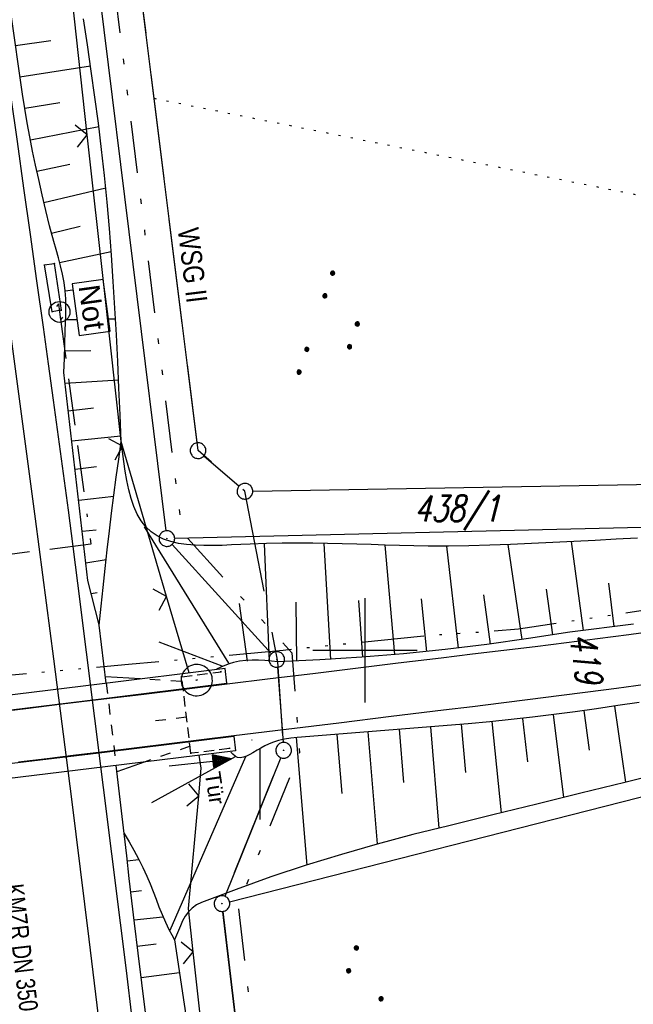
# Model space of a CAD drawing. Extents: x 510526 to 513920, y 467229 to 478797.
# Tile 67 of 256: x 511167 to 511226, y 470666 to 470760. Entities that reach past the tile are written whole.
import ezdxf
from ezdxf.enums import TextEntityAlignment as Align

# ---------------------------------------------------------------- set-up
doc = ezdxf.new("R2010")
doc.units = 0
doc.header["$LTSCALE"] = 10
doc.header["$MEASUREMENT"] = 0
for name, pattern in [('ACAD_ISO14W100', [25.5, 12, -3, 0.5, -3, 0.5, -3, 0.5, -3]), ('ACAD_ISO16W100', [73, 15, -6.5, 15, -6.5, 15, -7, 1, -7]), ('LT00', [0]), ('LT01', [0.2, 0.1, -0.1]), ('LT05', [0.7, 0.5, -0.2]), ('LT09', [0.54, 0.2, -0.1, 0.02, -0.1, 0.02, -0.1]), ('LT17', [0.15, 0.1, -0.05]), ('PUNKTX2_STR', [0.6, 0.1, -0.5])]:
    doc.linetypes.add(name, pattern=pattern)
doc.layers.get('0').update_dxf_attribs({"linetype": 'LT00'})
for name, color, linetype in [('-Haltungsbeschriftung', 182, 'LT00'), ('BAB-KABEL', 220, 'ACAD_ISO16W100'), ('BAB-NS_SYB', 221, 'Continuous'), ('BAB-NS_TEXT', 221, 'Continuous'), ('DFK_AB_L', 21, 'LT00'), ('DFK_AB_P', 7, 'LT00'), ('DFK_FLUR_NR', 250, 'LT00'), ('DFK_GZPKT', 250, 'LT00'), ('DFK_KATASTER', 250, 'LT00'), ('DFK_NUTZUNG', 250, 'LT00'), ('DFK_NUTZUNGSGRENZE', 70, 'PUNKTX2_STR'), ('DFK_TOPO-SYM', 252, 'LT00'), ('GEMARKUNGSGRENZE', 3, 'LT09'), ('TELEKOM', 210, 'ACAD_ISO14W100'), ('TOR_TEXT', 11, 'Continuous'), ('V96_AFBR_BAB', 250, 'LT00'), ('V96_BOESCH', 250, 'LT00'), ('V96_BOSCHUNG', 250, 'LT00'), ('V96_BR_KAPPE', 30, 'LT00'), ('V96_BR_WID', 30, 'LT17'), ('V96_GEHWEG', 250, 'LT00'), ('V96_LD_MARK', 250, 'LT00'), ('V96_PKT_AU', 211, 'LT00'), ('V96_RASTER', 250, 'LT00'), ('V96_TOR', 10, 'LT00'), ('V96_VERDECKT', 253, 'LT00'), ('V96_ZAUN', 40, 'LT00'), ('WSG-GRENZE', 162, 'LT05'), ('WSG_TEXT', 163, 'Continuous')]:
    doc.layers.add(name, color=color, linetype=linetype)
doc.styles.add('Beschrift', font='ARIAL.TTF')
doc.styles.add('Haltungsbeschriftung', font='ARIAL.TTF', dxfattribs={"width": 0.75})
doc.styles.get("Standard").update_dxf_attribs({"font": 'romans.shx'})

# ---------------------------------------------------------------- blocks, each defined once
blk = doc.blocks.new('SYMB7301')
at = {"color": 0, "linetype": 'ByBlock'}
for p, q in [((-0.128693, 0), (0, 0.128693)), ((0, -0.128693), (-0.128693, 0)), ((0, 0.128693), (0.128693, 0)), ((0.128693, 0), (0, -0.128693)), ((0.000059, -0.009738), (0.000059, 0.009897)), ((-0.00901, -0.004339), (-0.002225, -0.009749))]:
    blk.add_line(p, q, dxfattribs=at)
for points in [[(-0.002225, 0.009749), (-0.00901, 0.004339), (-0.00901, -0.004339)], [(0.01, 0), (0.006235, 0.007818), (-0.002225, 0.009749)], [(-0.002225, -0.009749), (0.006235, -0.007818), (0.01, 0)]]:
    blk.add_lwpolyline(points, dxfattribs=at)
blk = doc.blocks.new('SYMB7010')
at = {"color": 0, "linetype": 'ByBlock'}
for points in [[(-0.031408, 0.499213), (-0.093728, 0.49134), (-0.15457, 0.475719), (-0.212975, 0.452595), (-0.268021, 0.422333), (-0.31884, 0.385411), (-0.36463, 0.342411), (-0.40467, 0.29401), (-0.438329, 0.240973), (-0.465074, 0.184136), (-0.484486, 0.124395), (-0.496256, 0.062692), (-0.5002, 0)], [(-0.5002, 0), (-0.496256, -0.062692), (-0.484486, -0.124395), (-0.465075, -0.184136), (-0.438329, -0.240973), (-0.404671, -0.29401), (-0.36463, -0.342411), (-0.31884, -0.385411), (-0.268021, -0.422333), (-0.212975, -0.452595), (-0.154571, -0.475719), (-0.093728, -0.49134), (-0.031408, -0.499213), (0.031408, -0.499213)], [(0.5002, 0), (0.496256, 0.062692), (0.484485, 0.124395), (0.465074, 0.184136), (0.438329, 0.240973), (0.40467, 0.29401), (0.36463, 0.342411), (0.31884, 0.385411), (0.268021, 0.422333), (0.212975, 0.452595), (0.15457, 0.475719), (0.093728, 0.49134), (0.031408, 0.499213), (-0.031408, 0.499213)], [(0.031408, -0.499213), (0.093728, -0.491341), (0.15457, -0.475719), (0.212975, -0.452595), (0.268021, -0.422333), (0.31884, -0.385411), (0.36463, -0.342411), (0.404671, -0.294011), (0.438329, -0.240974), (0.465075, -0.184136), (0.484486, -0.124395), (0.496256, -0.062692), (0.500201, 0)]]:
    blk.add_lwpolyline(points, dxfattribs=at)
blk = doc.blocks.new('SYMB0003')
at = {"color": 0, "linetype": 'ByBlock'}
for p, q in [((-0.015712, 0), (0.010166, 0.012015)), ((0, -0.021257), (-0.015712, 0)), ((0.010166, 0.012015), (0, -0.021257))]:
    blk.add_line(p, q, dxfattribs=at)
for points in [[(-0.031395, 0.499013), (-0.093691, 0.491144), (-0.154509, 0.475528), (-0.21289, 0.452414), (-0.267913, 0.422164), (-0.318712, 0.385257), (-0.364484, 0.342274), (-0.404509, 0.293893), (-0.438154, 0.240877), (-0.464888, 0.184062), (-0.484292, 0.124345), (-0.496058, 0.062667), (-0.5, 0)], [(0.5, 0), (0.496057, 0.062667), (0.484292, 0.124345), (0.464888, 0.184062), (0.438153, 0.240877), (0.404509, 0.293893), (0.364484, 0.342274), (0.318712, 0.385257), (0.267913, 0.422164), (0.21289, 0.452414), (0.154509, 0.475528), (0.093691, 0.491144), (0.031395, 0.499013), (-0.031395, 0.499013)], [(-0.5, 0), (-0.496058, -0.062667), (-0.484292, -0.124345), (-0.464888, -0.184062), (-0.438154, -0.240877), (-0.404509, -0.293893), (-0.364485, -0.342274), (-0.318712, -0.385257), (-0.267914, -0.422164), (-0.21289, -0.452414), (-0.154509, -0.475529), (-0.093691, -0.491144), (-0.031395, -0.499014), (0.031395, -0.499014)], [(0.031395, -0.499014), (0.093691, -0.491144), (0.154509, -0.475529), (0.21289, -0.452414), (0.267914, -0.422164), (0.318712, -0.385257), (0.364485, -0.342274), (0.404509, -0.293893), (0.438154, -0.240877), (0.464889, -0.184062), (0.484292, -0.124345), (0.496058, -0.062667), (0.5, 0)]]:
    blk.add_lwpolyline(points, dxfattribs=at)
blk = doc.blocks.new('SYMB0011')
at = {"color": 0, "linetype": 'ByBlock'}
for p, q in [((0.5, 0), (-0.5, 0)), ((0, 0.5), (0, -0.5))]:
    blk.add_line(p, q, dxfattribs=at)
blk = doc.blocks.new('SYMB0070')
at = {"color": 0, "linetype": 'ByBlock'}
for p, q in [((-0.5, 0), (0.2, 0)), ((0.5, 0), (0.2, 0.1)), ((0.2, 0.1), (0.2, 0)), ((0.468, 0), (0.21, 0.086)), ((0.21, 0.086), (0.21, -0.086)), ((0.21, -0.086), (0.468, 0)), ((0.22, -0.072), (0.437, 0)), ((0.23, -0.058), (0.405, 0)), ((0.24, -0.045), (0.374, 0)), ((0.342, 0), (0.25, 0.031)), ((0.25, 0.031), (0.25, -0.031)), ((0.25, -0.031), (0.342, 0)), ((0.26, -0.017), (0.31, 0)), ((0.27, -0.003), (0.279, 0))]:
    blk.add_line(p, q, dxfattribs=at)
for points in [[(0.2, 0), (0.2, -0.1), (0.5, 0)], [(0.437, 0), (0.22, 0.072), (0.22, -0.072)], [(0.405, 0), (0.23, 0.058), (0.23, -0.058)], [(0.374, 0), (0.24, 0.045), (0.24, -0.045)], [(0.31, 0), (0.26, 0.017), (0.26, -0.017)], [(0.279, 0), (0.27, 0.003), (0.27, -0.003)]]:
    blk.add_lwpolyline(points, dxfattribs=at)
blk = doc.blocks.new('SYMB0024')
at = {"color": 0, "linetype": 'ByBlock'}
for p, q in [((-0.5, 0.5), (0, 0)), ((0, 0), (0.5, 0.5))]:
    blk.add_line(p, q, dxfattribs=at)
blk = doc.blocks.new('NS-SYMB')
at = {"layer": 'BAB-NS_SYB'}
for p, q in [((0.179, 0.071), (0.25, 0)), ((-0.25, 0), (0.25, 0)), ((-0.25, 0), (-0.179, -0.071))]:
    blk.add_line(p, q, dxfattribs=at)
blk.add_circle((0, 0), 0.325, dxfattribs=at)
blk = doc.blocks.new('SYMB7111')
at = {"color": 0, "linetype": 'ByBlock'}
for p, q in [((-0.13, 0.202919), (-0.13, 0.177081)), ((-0.125, 0.172895), (-0.125, 0.207105)), ((-0.12, 0.209164), (-0.12, 0.170836)), ((-0.115, 0.170204), (-0.115, 0.209796)), ((-0.11, 0.209164), (-0.11, 0.170836)), ((-0.105, 0.172895), (-0.105, 0.207105)), ((-0.1, 0.202919), (-0.1, 0.177081)), ((-0.095, 0.189874), (-0.095, 0.190146)), ((0.1, 0.202919), (0.1, 0.177081)), ((0.105, 0.172895), (0.105, 0.207105)), ((0.11, 0.209164), (0.11, 0.170836)), ((0.115, 0.170204), (0.115, 0.209796)), ((0.12, 0.209164), (0.12, 0.170836)), ((0.125, 0.172895), (0.125, 0.207105)), ((0.13, 0.202919), (0.13, 0.177081)), ((0.135, 0.189874), (0.135, 0.190146)), ((-0.515, -0.177081), (-0.515, -0.202919)), ((-0.51, -0.207105), (-0.51, -0.172895)), ((-0.505, -0.170836), (-0.505, -0.209164)), ((-0.5, -0.209796), (-0.5, -0.170204)), ((-0.495, -0.170836), (-0.495, -0.209164)), ((-0.49, -0.207105), (-0.49, -0.172895)), ((-0.485, -0.177081), (-0.485, -0.202919)), ((-0.285, -0.177081), (-0.285, -0.202919)), ((-0.28, -0.207105), (-0.28, -0.172895)), ((-0.275, -0.170836), (-0.275, -0.209164)), ((-0.27, -0.209796), (-0.27, -0.170204)), ((-0.265, -0.170836), (-0.265, -0.209164)), ((-0.26, -0.207105), (-0.26, -0.172895)), ((-0.255, -0.177081), (-0.255, -0.202919)), ((0.255, -0.177081), (0.255, -0.202919)), ((0.26, -0.207105), (0.26, -0.172895)), ((0.265, -0.170836), (0.265, -0.209164)), ((0.27, -0.209796), (0.27, -0.170204)), ((0.275, -0.170836), (0.275, -0.209164)), ((0.28, -0.207105), (0.28, -0.172895)), ((0.285, -0.177081), (0.285, -0.202919)), ((0.485, -0.177081), (0.485, -0.202919)), ((0.49, -0.207105), (0.49, -0.172895)), ((0.495, -0.170836), (0.495, -0.209164)), ((0.5, -0.209796), (0.5, -0.170204)), ((0.505, -0.170836), (0.505, -0.209164)), ((0.51, -0.207105), (0.51, -0.172895)), ((0.515, -0.177081), (0.515, -0.202919)), ((-0.48, -0.190126), (-0.48, -0.189854)), ((-0.25, -0.190126), (-0.25, -0.189854)), ((0.29, -0.190126), (0.29, -0.189854)), ((0.52, -0.190126), (0.52, -0.189854))]:
    blk.add_line(p, q, dxfattribs=at)
for points in [[(-0.095, 0.19), (-0.096981, 0.198678), (-0.10253, 0.205637), (-0.11055, 0.209499), (-0.11945, 0.209499), (-0.12747, 0.205637), (-0.133019, 0.198678), (-0.135, 0.19), (-0.133019, 0.181322), (-0.12747, 0.174363), (-0.11945, 0.170501), (-0.11055, 0.170501), (-0.10253, 0.174363), (-0.096981, 0.181322), (-0.095, 0.19)], [(0.135, 0.19), (0.133019, 0.198678), (0.12747, 0.205637), (0.11945, 0.209499), (0.11055, 0.209499), (0.10253, 0.205637), (0.096981, 0.198678), (0.095, 0.19), (0.096981, 0.181322), (0.10253, 0.174363), (0.11055, 0.170501), (0.11945, 0.170501), (0.12747, 0.174363), (0.133019, 0.181322), (0.135, 0.19)], [(-0.48, -0.19), (-0.481981, -0.181322), (-0.48753, -0.174363), (-0.49555, -0.170501), (-0.50445, -0.170501), (-0.51247, -0.174363), (-0.518019, -0.181322), (-0.52, -0.19), (-0.518019, -0.198678), (-0.51247, -0.205637), (-0.50445, -0.209499), (-0.49555, -0.209499), (-0.48753, -0.205637), (-0.481981, -0.198678), (-0.48, -0.19)], [(-0.25, -0.19), (-0.251981, -0.181322), (-0.25753, -0.174363), (-0.26555, -0.170501), (-0.27445, -0.170501), (-0.28247, -0.174363), (-0.288019, -0.181322), (-0.29, -0.19), (-0.288019, -0.198678), (-0.28247, -0.205637), (-0.27445, -0.209499), (-0.26555, -0.209499), (-0.25753, -0.205637), (-0.251981, -0.198678), (-0.25, -0.19)], [(0.29, -0.19), (0.288019, -0.181322), (0.28247, -0.174363), (0.27445, -0.170501), (0.26555, -0.170501), (0.25753, -0.174363), (0.251981, -0.181322), (0.25, -0.19), (0.251981, -0.198678), (0.25753, -0.205637), (0.26555, -0.209499), (0.27445, -0.209499), (0.28247, -0.205637), (0.288019, -0.198678), (0.29, -0.19)], [(0.52, -0.19), (0.518019, -0.181322), (0.51247, -0.174363), (0.50445, -0.170501), (0.49555, -0.170501), (0.48753, -0.174363), (0.481981, -0.181322), (0.48, -0.19), (0.481981, -0.198678), (0.48753, -0.205637), (0.49555, -0.209499), (0.50445, -0.209499), (0.51247, -0.205637), (0.518019, -0.198678), (0.52, -0.19)]]:
    blk.add_lwpolyline(points, dxfattribs=at)

msp = doc.modelspace()

# ---------------------------------------------------------------- linework, layer by layer
at = {"layer": 'BAB-KABEL', "ltscale": 0.03, "flags": 128}
msp.add_lwpolyline([(511170.738, 470732.414), (511173.738, 470710.178), (511158.634, 470708.254), (511143.172, 470706.198), (511141.742, 470718.285), (511135.777, 470717.558)], dxfattribs=at)
at = {"layer": 'BAB-NS_TEXT', "linetype": 'Continuous', "elevation": 359.872, "flags": 128}
msp.add_lwpolyline([(511171.946, 470735.102), (511172.626, 470730.16), (511175.599, 470730.569), (511174.918, 470735.511)], close=True, dxfattribs=at)
at = {"layer": 'DFK_AB_L'}
for p, q in [((511171.703, 470785.756), (511180.928, 470711.454)), ((511181.525, 470710.155), (511191.046, 470699.685)), ((511191.607, 470698.382), (511192.154, 470691.178)), ((511191.93, 470689.734), (511186.581, 470676.446)), ((511186.388, 470675.006), (511193.403, 470615.545))]:
    msp.add_line(p, q, dxfattribs=at)
at = {"layer": 'DFK_KATASTER'}
for p, q in [((511183.918, 470719.874), (511175.23, 470789.64)), ((511184.577, 470718.639), (511187.933, 470715.731)), ((511189.25, 470715.253), (511251.84, 470716.347)), ((511252.561, 470712.363), (511181.77, 470710.727)), ((511187.027, 470675.935), (511233.514, 470687.775))]:
    msp.add_line(p, q, dxfattribs=at)
at = {"layer": 'DFK_NUTZUNGSGRENZE', "ltscale": 0.2}
msp.add_line((511179.81, 470752.87), (511290.595, 470730.767), dxfattribs=at)
at = {"layer": 'GEMARKUNGSGRENZE', "ltscale": 2.5, "flags": 128}
msp.add_lwpolyline([(511338.816, 472915.913), (511340.719, 472885.882), (511337.388, 472885.57), (511309.655, 472881.528), (511259.852, 472877.768), (511252.986, 472872.448), (511243.285, 472879.226), (511234.252, 472878.215), (511233.258, 472867.438), (511216.033, 472862.714), (511207.797, 472857.961), (511191.39, 472853.613), (511190.752, 472855.636), (511140.812, 472836.029), (511125.011, 472817.797), (511083.654, 472766.593), (511031.927, 472691.269), (510996.407, 472627.328), (510946.881, 472521.115), (510931.137, 472471.162), (510904.274, 472356.963), (510903.968, 472355.512), (510901.213, 472342.303), (510941.585, 472335.037), (510971.004, 472327.668), (510993.448, 472322.391), (511002.822, 472295.217), (510981.46, 472288.086), (510979.077, 472252.27), (510975.289, 472194.983), (510973.333, 472186.399), (510968.719, 472165.904), (510952.995, 472136.274), (510921.262, 472097.626), (510905.045, 472075.837), (510893.26, 472050.556), (510892.004, 472047.859), (510887.625, 472022.351), (510889.456, 471975.295), (510899.305, 471911.874), (510912.906, 471849.007), (510930.533, 471767.721), (510947.502, 471695.56), (510972.146, 471610.023), (510987.56, 471561.132), (510988.88, 471556.962), (510998.361, 471526.879), (511023.643, 471445.762), (511025.921, 471438.309), (511028.867, 471429.142), (511055.244, 471334.955), (511075.564, 471262.687), (511076.644, 471258.867), (511081.081, 471243.062), (511102.936, 471153.981), (511126.453, 471060.173), (511143.975, 470974.853), (511146.57, 470959.094), (511159.172, 470882.632), (511171.606, 470798.752), (511182.45, 470711.367), (511193.007, 470699.758), (511193.732, 470690.194), (511187.835, 470675.545), (511194.982, 470614.953), (511207.145, 470475.088), (511207.634, 470473.853), (511218.628, 470446.187), (511282.702, 470462.387), (511261.684, 470406.378), (511258.844, 470397.918), (511238.143, 470342.746), (511229.339, 470301.994), (511223.45, 470293.888), (511221.465, 470291.064), (511213.87, 470286.717), (511168.704, 470265.706), (511166.268, 470263.992)], dxfattribs=at)
at = {"layer": 'TELEKOM', "ltscale": 0.05, "flags": 128}
msp.add_lwpolyline([(511268.191, 470712.567), (511256.817, 470708.658), (511250.546, 470707.64), (511246.185, 470706.933), (511239.615, 470705.867), (511231.354, 470704.526), (511221.885, 470703.093), (511214.711, 470702.041), (511211.234, 470701.75), (511206.009, 470701.407), (511192.177, 470700.004), (511177.348, 470698.639), (511166.875, 470697.684), (511141.07, 470695.24), (511132.908, 470694.519), (511114.971, 470693.937), (511100.829, 470694.914), (511089.095, 470695.591), (511067.234, 470696.282)], dxfattribs=at)
at = {"layer": 'V96_AFBR_BAB', "elevation": 359.872}
for points in [[(511177.711, 470664.753), (511177.152, 470669.338), (511176.583, 470673.921), (511172.502, 470706.43), (511172.055, 470709.937), (511171.597, 470713.441), (511171.129, 470716.945), (511170.652, 470720.448), (511170.17, 470723.95), (511169.684, 470727.451), (511169.196, 470730.952), (511168.575, 470735.396), (511167.953, 470739.839), (511167.328, 470744.282), (511166.699, 470748.724), (511166.064, 470753.166), (511165.374, 470757.942), (511164.678, 470762.717)], [(511228.291, 470701.906), (511225.294, 470701.497), (511222.296, 470701.105), (511219.297, 470700.724), (511216.297, 470700.353), (511213.296, 470699.988), (511210.295, 470699.626), (511207.294, 470699.265), (511203.196, 470698.769), (511199.098, 470698.269), (511195.001, 470697.767), (511190.903, 470697.265), (511186.805, 470696.763), (511182.686, 470696.261), (511178.567, 470695.759), (511174.448, 470695.258), (511170.977, 470694.835), (511167.505, 470694.414), (511164.033, 470693.996)], [(511166.821, 470689.317), (511169.561, 470689.654), (511172.302, 470689.993), (511175.042, 470690.333), (511178.139, 470690.714), (511181.236, 470691.093), (511184.333, 470691.47), (511187.43, 470691.847), (511192.457, 470692.461), (511197.483, 470693.076), (511202.51, 470693.692), (511207.536, 470694.306), (511210.301, 470694.643), (511213.065, 470694.981), (511215.829, 470695.323), (511218.592, 470695.67), (511221.355, 470696.026), (511224.116, 470696.391), (511226.876, 470696.768)]]:
    msp.add_lwpolyline(points, dxfattribs=at)
at = {"layer": 'V96_BOESCH'}
for p, q in [((511175.212, 470696.854, 359.872), (511174.544, 470702.431, 359.872)), ((511176.934, 470682.471, 359.872), (511176.154, 470688.984, 359.872))]:
    msp.add_line(p, q, dxfattribs=at)
at = {"layer": 'V96_BOESCH', "elevation": 359.872}
for points in [[(511174.543, 470702.458), (511173.458, 470706.691), (511171.157, 470726.624), (511171.197, 470727.954), (511171.241, 470729.286), (511171.291, 470730.62), (511171.322, 470731.384), (511171.346, 470732.148), (511171.354, 470732.91), (511171.334, 470733.67), (511171.277, 470734.425), (511171.168, 470735.226), (511171.015, 470736.021), (511170.83, 470736.813), (511170.622, 470737.602), (511170.403, 470738.389), (511170.182, 470739.175), (511169.788, 470740.654), (511169.42, 470742.136), (511169.073, 470743.62), (511168.739, 470745.108), (511168.444, 470746.46), (511168.16, 470747.815), (511167.888, 470749.173), (511167.633, 470750.535), (511167.399, 470751.9), (511167.188, 470753.268), (511163.79, 470776.847)], [(511176.643, 470720.019), (511176.535, 470722.57), (511176.424, 470725.121), (511176.307, 470727.671), (511176.18, 470730.22), (511176.041, 470732.768), (511175.886, 470735.315), (511175.711, 470737.859), (511175.515, 470740.4), (511175.293, 470742.94), (511175.043, 470745.476), (511174.766, 470747.982), (511174.461, 470750.486), (511174.132, 470752.987), (511173.781, 470755.486), (511173.414, 470757.983), (511173.032, 470760.479)], [(511174.544, 470702.431), (511174.728, 470704.234), (511174.915, 470706.037), (511175.107, 470707.84), (511175.306, 470709.641), (511175.516, 470711.441), (511175.727, 470713.158), (511175.948, 470714.874), (511176.176, 470716.59), (511176.408, 470718.304), (511176.643, 470720.019)], [(511226.122, 470710.744), (511224.085, 470710.643), (511222.049, 470710.537), (511220.016, 470710.43), (511217.989, 470710.326), (511215.968, 470710.229), (511213.956, 470710.143), (511211.956, 470710.073), (511209.969, 470710.022), (511207.997, 470709.995), (511206.043, 470709.996), (511204.674, 470710.015), (511203.311, 470710.045), (511201.949, 470710.084), (511200.583, 470710.127), (511199.21, 470710.171), (511197.824, 470710.212), (511196.421, 470710.246), (511194.998, 470710.27), (511193.549, 470710.279), (511192.071, 470710.27), (511190.558, 470710.239), (511189.007, 470710.182), (511188.12, 470710.139), (511187.226, 470710.094), (511186.332, 470710.057), (511185.447, 470710.034), (511184.577, 470710.033), (511183.729, 470710.064), (511182.911, 470710.133), (511182.13, 470710.249), (511181.392, 470710.42), (511180.706, 470710.653), (511180.078, 470710.957), (511179.515, 470711.34), (511179.003, 470711.829), (511178.562, 470712.403), (511178.186, 470713.055), (511177.868, 470713.775), (511177.6, 470714.556), (511177.375, 470715.388), (511177.185, 470716.263), (511177.025, 470717.172), (511176.885, 470718.106), (511176.761, 470719.058), (511176.643, 470720.019)], [(511225.726, 470702.518), (511223.697, 470702.26), (511221.667, 470702.008), (511219.636, 470701.759), (511215.666, 470701.124), (511211.686, 470700.564), (511207.695, 470700.08), (511203.696, 470699.672), (511199.689, 470699.339), (511195.678, 470699.082), (511191.662, 470698.902), (511191.04, 470698.967), (511190.421, 470699.023), (511189.805, 470699.06), (511189.194, 470699.071), (511188.591, 470699.044), (511187.996, 470698.972), (511187.412, 470698.844), (511186.996, 470698.714), (511186.585, 470698.559), (511186.176, 470698.387), (511185.77, 470698.206)], [(511226.274, 470695.017), (511224.232, 470694.712), (511222.189, 470694.415), (511220.146, 470694.129), (511218.101, 470693.857), (511216.054, 470693.602), (511214.005, 470693.369), (511211.953, 470693.16), (511209.898, 470692.978), (511193.491, 470691.65), (511192.893, 470691.589), (511192.296, 470691.497), (511191.711, 470691.366), (511191.152, 470691.19), (511190.774, 470691.033), (511190.406, 470690.853), (511190.039, 470690.652), (511189.664, 470690.434), (511189.271, 470690.202), (511188.969, 470690.028), (511188.661, 470689.873), (511188.354, 470689.76), (511188.058, 470689.712), (511187.78, 470689.755), (511187.557, 470689.876), (511187.348, 470690.055), (511187.145, 470690.263)], [(511229.139, 470688.389), (511224.91, 470687.352), (511220.686, 470686.316), (511216.466, 470685.281), (511212.248, 470684.247), (511208.032, 470683.213), (511204.587, 470682.367), (511201.159, 470681.452), (511197.75, 470680.469), (511194.361, 470679.419), (511190.994, 470678.3), (511187.65, 470677.115), (511184.33, 470675.864), (511183.872, 470675.624), (511183.453, 470675.321), (511183.082, 470674.961), (511182.767, 470674.551), (511182.514, 470674.1), (511182.329, 470673.617), (511181.762, 470672.287), (511183.592, 470659.96)], [(511178.983, 470665.33), (511178.622, 470668.175), (511178.268, 470671.02), (511177.923, 470673.867), (511177.67, 470676.017), (511177.422, 470678.168), (511177.177, 470680.32), (511176.934, 470682.471)], [(511176.934, 470682.471), (511177.398, 470681.668), (511177.854, 470680.861), (511178.295, 470680.047), (511178.714, 470679.223), (511179.104, 470678.384), (511179.411, 470677.653), (511179.7, 470676.914), (511179.982, 470676.171), (511180.266, 470675.429), (511180.561, 470674.693), (511180.877, 470673.967), (511181.224, 470673.256), (511181.488, 470672.769), (511181.762, 470672.287)]]:
    msp.add_lwpolyline(points, dxfattribs=at)
at = {"layer": 'V96_BOSCHUNG'}
for p, q in [((511166.516, 470757.933, 359.872), (511169.894, 470758.422, 359.872)), ((511166.947, 470754.941, 359.872), (511173.712, 470755.967, 359.872)), ((511167.396, 470751.917, 359.872), (511170.759, 470752.486, 359.872)), ((511167.944, 470748.888, 359.872), (511174.502, 470750.158, 359.872)), ((511168.569, 470745.886, 359.872), (511171.71, 470746.562, 359.872)), ((511169.241, 470742.894, 359.872), (511175.162, 470744.304, 359.872)), ((511169.971, 470739.955, 359.872), (511172.704, 470740.638, 359.872)), ((511170.742, 470737.154, 359.872), (511175.687, 470738.186, 359.872)), ((511171.275, 470734.446, 359.872), (511172.025, 470734.528, 359.872)), ((511171.333, 470731.683, 359.872), (511172.414, 470731.702, 359.872)), ((511175.436, 470731.754, 359.872), (511176.097, 470731.766, 359.872)), ((511171.22, 470728.674, 359.872), (511173.737, 470728.723, 359.872)), ((511171.279, 470725.577, 359.872), (511176.388, 470725.922, 359.872)), ((511171.566, 470722.934, 359.872), (511174.004, 470723.217, 359.872)), ((511171.929, 470720.08, 359.872), (511176.599, 470720.547, 359.872)), ((511172.231, 470717.366, 359.872), (511174.289, 470717.606, 359.872)), ((511172.574, 470714.386, 359.872), (511175.936, 470714.778, 359.872)), ((511172.917, 470711.405, 359.872), (511174.233, 470711.559, 359.872)), ((511186.947, 470698.765, 359.872), (511178.883, 470711.835, 359.872)), ((511190.84, 470698.974, 359.872), (511190.39, 470710.197, 359.872)), ((511196.727, 470699.142, 359.872), (511196.081, 470710.253, 359.872)), ((511202.874, 470699.598, 359.872), (511201.939, 470710.084, 359.872)), ((511215.06, 470701.035, 359.872), (511213.726, 470710.134, 359.872)), ((511220.955, 470701.92, 359.872), (511219.788, 470710.418, 359.872)), ((511208.978, 470700.229, 359.872), (511207.836, 470709.994, 359.872)), ((511173.264, 470708.381, 359.872), (511175.201, 470708.696, 359.872)), ((511223.884, 470702.283, 359.872), (511223.361, 470706.431, 359.872)), ((511173.778, 470705.441, 359.872), (511174.328, 470705.556, 359.872)), ((511212.016, 470700.608, 359.872), (511211.402, 470705.325, 359.872)), ((511218.01, 470701.49, 359.872), (511217.382, 470705.878, 359.872)), ((511188.755, 470698.974, 359.872), (511187.986, 470704.506, 359.872)), ((511193.476, 470698.975, 359.872), (511193.404, 470704.627, 359.872)), ((511199.795, 470699.348, 359.872), (511199.404, 470704.763, 359.872)), ((511205.922, 470699.89, 359.872), (511205.408, 470704.951, 359.872)), ((511174.53, 470702.511, 359.872), (511174.553, 470702.517, 359.872)), ((511186.322, 470698.487, 359.872), (511180.278, 470700.775, 359.872)), ((511178.491, 470697.265, 359.872), (511175.137, 470697.477, 359.872)), ((511220.963, 470694.242, 359.872), (511221.482, 470690.44, 359.872)), ((511223.898, 470694.663, 359.872), (511224.965, 470687.365, 359.872)), ((511212.171, 470693.181, 359.872), (511213.051, 470684.444, 359.872)), ((511215.094, 470693.49, 359.872), (511215.573, 470689.335, 359.872)), ((511218.025, 470693.847, 359.872), (511219.035, 470685.911, 359.872)), ((511200.286, 470692.2, 359.872), (511201.185, 470681.46, 359.872)), ((511203.276, 470692.442, 359.872), (511203.703, 470687.345, 359.872)), ((511206.266, 470692.684, 359.872), (511207.079, 470682.986, 359.872)), ((511209.231, 470692.924, 359.872), (511209.643, 470688.317, 359.872)), ((511193.412, 470691.643, 359.872), (511194.442, 470679.422, 359.872)), ((511197.295, 470691.958, 359.872), (511197.771, 470686.287, 359.872)), ((511189.937, 470690.631, 359.872), (511189.937, 470683.819, 359.872)), ((511178.941, 470689.324, 359.872), (511176.227, 470688.379, 359.872)), ((511187.573, 470689.797, 359.872), (511179.553, 470685.398, 359.872)), ((511188.546, 470689.797, 359.872), (511181.316, 470673.182, 359.872)), ((511177.229, 470679.859, 359.872), (511178.326, 470679.989, 359.872)), ((511177.57, 470676.878, 359.872), (511178.595, 470677, 359.872)), ((511177.903, 470674.212, 359.872), (511180.637, 470674.48, 359.872)), ((511178.189, 470671.663, 359.872), (511179.989, 470671.889, 359.872)), ((511178.558, 470668.686, 359.872), (511182.234, 470669.148, 359.872))]:
    msp.add_line(p, q, dxfattribs=at)
at = {"layer": 'V96_BR_KAPPE', "elevation": 359.872}
for points in [[(511134.824, 470691.912), (511134.984, 470690.513), (511147.822, 470692.055), (511160.582, 470693.623), (511174.461, 470695.325), (511186.766, 470696.872), (511186.608, 470698.282), (511174.303, 470696.74), (511160.457, 470695.048), (511147.563, 470693.467), (511134.824, 470691.912)], [(511135.816, 470684.033), (511135.667, 470685.442), (511148.286, 470686.997), (511161.34, 470688.618), (511175.038, 470690.269), (511187.429, 470691.779), (511187.6, 470690.383), (511175.102, 470688.855), (511161.469, 470687.186), (511148.287, 470685.577), (511135.816, 470684.033)]]:
    msp.add_lwpolyline(points, dxfattribs=at)
at = {"layer": 'V96_BR_WID', "elevation": 359.872}
msp.add_lwpolyline([(511187.037, 470690.608), (511183.321, 470690.144), (511182.443, 470697.482), (511186.211, 470697.953)], dxfattribs=at)
at = {"layer": 'V96_GEHWEG', "elevation": 359.872}
msp.add_lwpolyline([(511169.304, 470736.911), (511170.236, 470737.04), (511170.908, 470732.584), (511170.033, 470732.426), (511169.304, 470736.911)], dxfattribs=at)
at = {"layer": 'V96_LD_MARK', "elevation": 359.872}
msp.add_lwpolyline([(511181.297, 470605.139), (511179.842, 470618.589), (511178.342, 470632.033), (511176.799, 470645.473), (511175.212, 470658.907), (511173.582, 470672.337), (511171.91, 470685.761), (511170.196, 470699.179), (511168.441, 470712.593), (511166.645, 470726.001), (511164.81, 470739.403), (511162.935, 470752.8), (511161.436, 470763.318), (511159.911, 470773.833), (511158.362, 470784.343), (511156.786, 470794.85), (511155.184, 470805.353), (511153.554, 470815.852), (511151.897, 470826.346), (511150.21, 470836.836), (511148.494, 470847.321), (511145.765, 470863.62), (511142.963, 470879.908)], dxfattribs=at)
at = {"layer": 'V96_RASTER'}
for p, q in [((511200, 470705, 359.872), (511200, 470695, 359.872)), ((511204.999, 470700, 359.872), (511194.999, 470700, 359.872))]:
    msp.add_line(p, q, dxfattribs=at)
at = {"layer": 'V96_VERDECKT', "linetype": 'LT01'}
for p, q in [((511175.212, 470696.854, 359.872), (511176.154, 470688.984, 359.872)), ((511182.389, 470697.019, 359.872), (511178.491, 470697.265, 359.872)), ((511182.907, 470693.602, 359.872), (511179.306, 470693.171, 359.872)), ((511183.24, 470690.822, 359.872), (511178.941, 470689.324, 359.872))]:
    msp.add_line(p, q, dxfattribs=at)
at = {"layer": 'V96_ZAUN'}
for p, q in [((511173.398, 470749.362, 359.872), (511171.751, 470764.271, 359.872)), ((511175.046, 470734.453, 359.872), (511173.398, 470749.362, 359.872)), ((511181.001, 470705.167, 359.872), (511176.776, 470719.56, 359.872)), ((511183.149, 470697.849, 359.872), (511181.001, 470705.167, 359.872)), ((511185.196, 470656.233, 359.872), (511183.541, 470671.141, 359.872))]:
    msp.add_line(p, q, dxfattribs=at)
at = {"layer": 'V96_ZAUN', "elevation": 359.872}
for points in [[(511176.776, 470719.56), (511176.64, 470720.021), (511175.046, 470734.453)], [(511184.07, 470686.071), (511184.313, 470688.729), (511184.115, 470689.957)], [(511183.541, 470671.141), (511183.082, 470675.269), (511184.07, 470686.071)]]:
    msp.add_lwpolyline(points, dxfattribs=at)
at = {"layer": 'WSG-GRENZE', "ltscale": 2, "flags": 128}
msp.add_lwpolyline([(511214.53, 470201.77), (511211.36, 470278.26), (511213.18, 470288.05), (511220.43, 470292.2), (511222.23, 470294.76), (511227.94, 470302.62), (511236.7, 470343.17), (511217.72, 470444.41), (511206.24, 470473.3), (511205.67, 470474.74), (511193.49, 470614.8), (511186.3, 470675.75), (511192.21, 470690.43), (511191.662, 470698.902), (511188.5, 470715.24), (511184.01, 470719.13), (511175.23, 470789.64), (511171.61, 470786.5), (511170.12, 470798.55), (511157.69, 470882.4), (511145.09, 470958.85)], dxfattribs=at)

# ---------------------------------------------------------------- block references
at = {"layer": 'BAB-NS_SYB', "xscale": 3.075000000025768, "yscale": 3.075000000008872, "zscale": 3.074999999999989, "rotation": 277.8379858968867}
msp.add_blockref('NS-SYMB', (511170.738, 470732.414, 359.872), dxfattribs=at)
at = {"layer": 'DFK_AB_P', "xscale": 1.499999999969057, "yscale": 1.5, "zscale": 1.5, "rotation": 251.2881100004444}
for p in [(511181.02, 470710.71), (511191.55, 470699.13), (511192.21, 470690.43), (511186.3, 470675.75)]:
    msp.add_blockref('SYMB0003', p, dxfattribs=at)
at = {"layer": 'DFK_GZPKT', "xscale": 1.499999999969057, "yscale": 1.5, "zscale": 1.5, "rotation": 251.2881100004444}
for p in [(511184.01, 470719.13), (511188.5, 470715.24)]:
    msp.add_blockref('SYMB7010', p, dxfattribs=at)
at = {"layer": 'DFK_NUTZUNG', "yscale": 10, "zscale": 10}
for p, xscale, rotation in [((511197.096, 470730.782), 9.999999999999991, 251.2883), ((511199.374, 470666.153), 9.99999999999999, 251.28826)]:
    msp.add_blockref('SYMB7111', p, dxfattribs=dict(at, xscale=xscale, rotation=rotation))
at = {"layer": 'DFK_TOPO-SYM', "xscale": 0.1, "yscale": 0.1, "zscale": 0.1, "rotation": 359.99968}
msp.add_blockref('SYMB7301', (511189.16, 470691.42), dxfattribs=at)
at = {"layer": 'V96_BR_WID', "xscale": 0.1000000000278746, "yscale": 0.1000000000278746, "zscale": 0.1000000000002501, "rotation": 280.4614855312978}
for p in [(511186.211, 470697.953, 359.872), (511182.443, 470697.482, 359.872), (511183.321, 470690.144, 359.872), (511187.037, 470690.608, 359.872)]:
    msp.add_blockref('SYMB0011', p, dxfattribs=at)
at = {"layer": 'V96_GEHWEG', "xscale": 0.1000000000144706, "yscale": 0.1000000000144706, "zscale": 0.1000000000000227, "rotation": 278.7021059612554}
for p in [(511169.304, 470736.911, 359.872), (511170.236, 470737.04, 359.872), (511170.908, 470732.584, 359.872), (511170.033, 470732.426, 359.872)]:
    msp.add_blockref('SYMB0011', p, dxfattribs=at)
at = {"layer": 'V96_PKT_AU', "xscale": 3.000000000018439, "yscale": 3.000000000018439, "zscale": 3, "rotation": 278.7021059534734}
msp.add_blockref('SYMB0003', (511183.883, 470697.152, 359.872), dxfattribs=at)
at = {"layer": 'V96_TOR', "xscale": 5.999999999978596, "yscale": 5.999999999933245, "zscale": 6, "rotation": 6.332179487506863}
msp.add_blockref('SYMB0070', (511184.222, 470689.269, 359.872), dxfattribs=at)
at = {"layer": 'V96_ZAUN', "yscale": 2.100000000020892, "zscale": 2.100000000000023}
for p, xscale, rotation in [((511173.398, 470749.362, 359.872), 2.099999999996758, 96.30597595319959), ((511176.776, 470719.56, 359.872), 2.100000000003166, 106.3589059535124), ((511181.001, 470705.167, 359.872), 2.100000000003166, 106.3589059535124), ((511184.07, 470686.071, 359.872), 2.09999999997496, 84.77612595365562), ((511183.541, 470671.141, 359.872), 2.100000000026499, 96.33741595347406)]:
    msp.add_blockref('SYMB0024', p, dxfattribs=dict(at, xscale=xscale, rotation=rotation))

# ---------------------------------------------------------------- texts
at = {"layer": '-Haltungsbeschriftung', "style": 'Haltungsbeschriftung', "width": 0.75}
msp.add_text('KMZR DN 350', height=1.8, rotation=276.72934, dxfattribs=at).set_placement((511165.479, 470677.524, 359.872))
at = {"layer": 'BAB-NS_TEXT', "linetype": 'Continuous', "style": 'Beschrift'}
msp.add_text('Not', height=2, rotation=277.83799, dxfattribs=at).set_placement((511172.556, 470734.881, 359.872))
at = {"layer": 'DFK_FLUR_NR', "oblique": 13.754, "width": 0.75}
for s, rotation, p in [('438/1', -0.00032, (511204.732, 470712.349)), ('419', 278.7021, (511219.581, 470701.444))]:
    msp.add_text(s, height=2.5, rotation=rotation, dxfattribs=at).set_placement(p)
at = {"layer": 'TOR_TEXT', "style": 'Beschrift'}
msp.add_text('Tür', height=1.5, rotation=278.7021, dxfattribs=at).set_placement((511184.648, 470688.268))
at = {"layer": 'WSG_TEXT', "style": 'Beschrift', "width": 0.8}
msp.add_text('WSG II', height=2, rotation=276.96678, dxfattribs=at).set_placement((511182.494, 470736.762), align=Align.CENTER)

doc.saveas('drawing.dxf')
